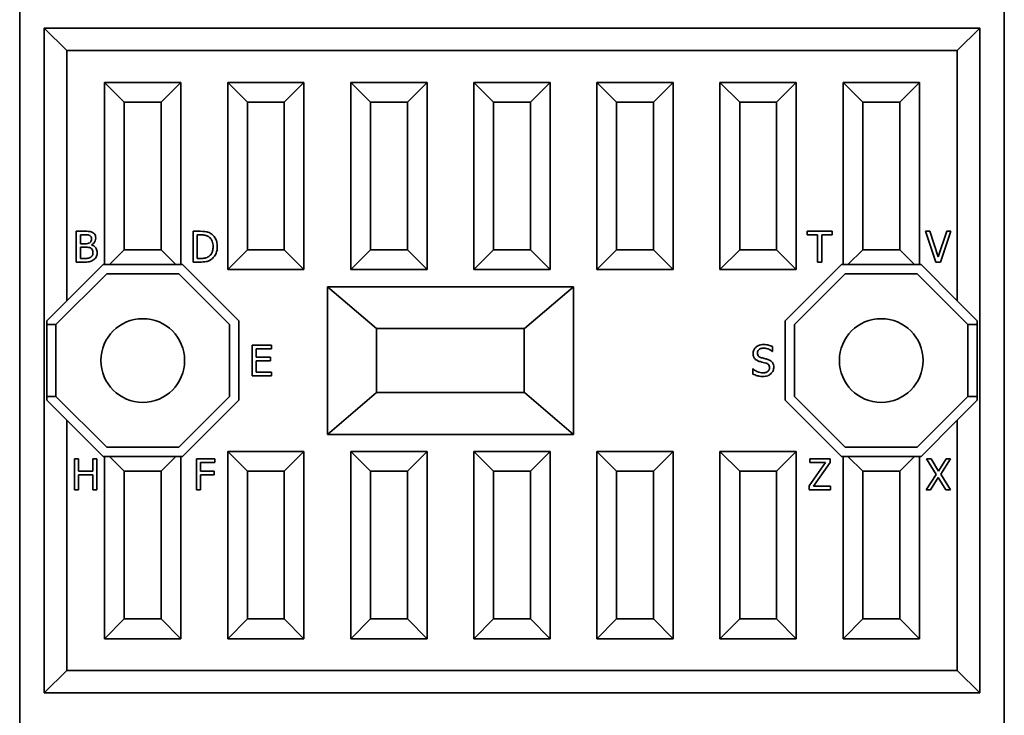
# Model space of a CAD drawing. Header units: millimetres. Extents: x 30 to 186, y 17 to 291.
# Tile 8 of 12: x 30 to 70, y 222 to 250. Entities that reach past the tile are written whole.
import ezdxf

# ---------------------------------------------------------------- set-up
doc = ezdxf.new("R2010")
doc.units = ezdxf.units.MM
doc.layers.add('Visible (ISO)', color=7, linetype='Continuous', lineweight=35)

msp = doc.modelspace()

# ---------------------------------------------------------------- linework, layer by layer
at = {"layer": 'Visible (ISO)'}
for p, q in [((30.339, 206.486), (30.339, 265.486)), ((70.339, 265.486), (70.339, 206.486)), ((31.339, 222.486), (31.339, 249.486)), ((31.339, 249.486), (69.339, 249.486)), ((31.339, 249.486), (32.249, 248.577)), ((69.339, 249.486), (68.429, 248.577)), ((69.339, 249.486), (69.339, 222.486)), ((68.429, 248.577), (32.249, 248.577)), ((32.249, 248.577), (32.249, 238.412)), ((68.429, 238.412), (68.429, 248.577)), ((33.789, 247.286), (33.789, 239.886)), ((36.889, 247.286), (33.789, 247.286)), ((33.789, 247.286), (34.589, 246.486)), ((36.889, 247.286), (36.089, 246.486)), ((36.889, 239.886), (36.889, 247.286)), ((38.789, 247.286), (38.789, 239.686)), ((41.889, 247.286), (38.789, 247.286)), ((39.589, 246.486), (38.789, 247.286)), ((41.889, 247.286), (41.089, 246.486)), ((41.889, 239.686), (41.889, 247.286)), ((43.789, 247.286), (43.789, 239.686)), ((46.889, 247.286), (43.789, 247.286)), ((44.589, 246.486), (43.789, 247.286)), ((46.889, 247.286), (46.089, 246.486)), ((46.889, 239.686), (46.889, 247.286)), ((48.789, 247.286), (48.789, 239.686)), ((51.889, 247.286), (48.789, 247.286)), ((49.589, 246.486), (48.789, 247.286)), ((51.889, 247.286), (51.089, 246.486)), ((51.889, 239.686), (51.889, 247.286)), ((53.789, 247.286), (53.789, 239.686)), ((56.889, 247.286), (53.789, 247.286)), ((54.589, 246.486), (53.789, 247.286)), ((56.889, 247.286), (56.089, 246.486)), ((56.889, 239.686), (56.889, 247.286)), ((61.889, 247.286), (58.789, 247.286)), ((58.789, 247.286), (58.789, 239.686)), ((59.589, 246.486), (58.789, 247.286)), ((61.889, 247.286), (61.089, 246.486)), ((61.889, 239.686), (61.889, 247.286)), ((63.789, 247.286), (63.789, 239.886)), ((66.889, 247.286), (63.789, 247.286)), ((64.589, 246.486), (63.789, 247.286)), ((66.889, 247.286), (66.089, 246.486)), ((66.889, 239.886), (66.889, 247.286)), ((34.589, 240.486), (34.589, 246.486)), ((34.589, 246.486), (36.089, 246.486)), ((36.089, 246.486), (36.089, 240.486)), ((39.589, 240.486), (39.589, 246.486)), ((39.589, 246.486), (41.089, 246.486)), ((41.089, 246.486), (41.089, 240.486)), ((44.589, 240.486), (44.589, 246.486)), ((44.589, 246.486), (46.089, 246.486)), ((46.089, 246.486), (46.089, 240.486)), ((49.589, 240.486), (49.589, 246.486)), ((49.589, 246.486), (51.089, 246.486)), ((51.089, 246.486), (51.089, 240.486)), ((54.589, 240.486), (54.589, 246.486)), ((54.589, 246.486), (56.089, 246.486)), ((56.089, 246.486), (56.089, 240.486)), ((59.589, 240.486), (59.589, 246.486)), ((59.589, 246.486), (61.089, 246.486)), ((61.089, 246.486), (61.089, 240.486)), ((64.589, 240.486), (64.589, 246.486)), ((64.589, 246.486), (66.089, 246.486)), ((66.089, 246.486), (66.089, 240.486)), ((32.97, 241.236), (32.639, 241.236)), ((32.639, 241.236), (32.639, 239.986)), ((37.667, 241.236), (37.383, 241.236)), ((37.383, 241.236), (37.383, 239.986)), ((63.341, 241.236), (62.336, 241.236)), ((62.336, 241.236), (62.336, 241.089)), ((63.341, 241.089), (63.341, 241.236)), ((67.31, 241.236), (67.132, 241.236)), ((67.132, 241.236), (67.562, 239.986)), ((67.657, 240.198), (67.31, 241.236)), ((68.003, 241.236), (67.657, 240.198)), ((67.742, 239.986), (68.172, 241.236)), ((68.172, 241.236), (68.003, 241.236)), ((32.805, 240.729), (32.805, 241.095)), ((32.805, 241.095), (32.964, 241.095)), ((37.549, 240.13), (37.549, 241.093)), ((37.549, 241.093), (37.676, 241.093)), ((62.336, 241.089), (62.755, 241.089)), ((62.755, 241.089), (62.755, 239.986)), ((62.921, 241.089), (63.341, 241.089)), ((62.921, 239.986), (62.921, 241.089)), ((32.994, 240.729), (32.805, 240.729)), ((32.805, 240.128), (32.805, 240.59)), ((32.805, 240.59), (32.994, 240.59)), ((33.253, 240.681), (33.253, 240.687)), ((34.589, 240.486), (33.989, 239.886)), ((36.089, 240.486), (34.589, 240.486)), ((36.689, 239.886), (36.089, 240.486)), ((39.589, 240.486), (38.789, 239.686)), ((41.089, 240.486), (39.589, 240.486)), ((41.089, 240.486), (41.889, 239.686)), ((44.589, 240.486), (43.789, 239.686)), ((46.089, 240.486), (44.589, 240.486)), ((46.089, 240.486), (46.889, 239.686)), ((49.589, 240.486), (48.789, 239.686)), ((51.089, 240.486), (49.589, 240.486)), ((51.089, 240.486), (51.889, 239.686)), ((54.589, 240.486), (53.789, 239.686)), ((56.089, 240.486), (54.589, 240.486)), ((56.089, 240.486), (56.889, 239.686)), ((59.589, 240.486), (58.789, 239.686)), ((61.089, 240.486), (59.589, 240.486)), ((61.089, 240.486), (61.889, 239.686)), ((64.589, 240.486), (63.989, 239.886)), ((66.089, 240.486), (64.589, 240.486)), ((66.089, 240.486), (66.689, 239.886)), ((32.94, 240.128), (32.805, 240.128)), ((37.676, 240.13), (37.549, 240.13)), ((32.249, 238.412), (33.724, 239.886)), ((32.639, 239.986), (32.998, 239.986)), ((33.724, 239.886), (33.789, 239.886)), ((33.789, 239.886), (33.989, 239.886)), ((33.989, 239.886), (36.689, 239.886)), ((36.689, 239.886), (36.889, 239.886)), ((36.889, 239.886), (36.955, 239.886)), ((36.955, 239.886), (39.239, 237.602)), ((37.383, 239.986), (37.67, 239.986)), ((38.789, 239.686), (41.889, 239.686)), ((43.789, 239.686), (46.889, 239.686)), ((48.789, 239.686), (51.889, 239.686)), ((53.789, 239.686), (56.889, 239.686)), ((58.789, 239.686), (61.889, 239.686)), ((61.439, 237.602), (63.724, 239.886)), ((62.755, 239.986), (62.921, 239.986)), ((63.724, 239.886), (63.789, 239.886)), ((63.789, 239.886), (63.989, 239.886)), ((63.989, 239.886), (66.689, 239.886)), ((66.689, 239.886), (66.889, 239.886)), ((66.889, 239.886), (66.955, 239.886)), ((66.955, 239.886), (68.429, 238.412)), ((67.562, 239.986), (67.742, 239.986)), ((31.814, 237.447), (33.879, 239.511)), ((33.879, 239.511), (36.799, 239.511)), ((36.799, 239.511), (38.864, 237.447)), ((61.814, 237.447), (63.879, 239.511)), ((63.879, 239.511), (66.799, 239.511)), ((66.799, 239.511), (68.864, 237.447)), ((42.839, 238.986), (42.839, 232.986)), ((52.839, 238.986), (42.839, 238.986)), ((42.839, 238.986), (44.833, 237.286)), ((50.845, 237.286), (52.839, 238.986)), ((52.839, 232.986), (52.839, 238.986)), ((31.439, 237.602), (32.249, 238.412)), ((68.429, 238.412), (69.239, 237.602)), ((31.439, 234.371), (31.439, 237.602)), ((39.239, 237.602), (39.239, 234.371)), ((61.439, 234.371), (61.439, 237.602)), ((69.239, 237.602), (69.239, 234.371)), ((31.439, 237.447), (31.814, 237.447)), ((31.814, 237.447), (31.814, 234.526)), ((38.864, 237.447), (38.864, 234.526)), ((44.833, 237.286), (50.845, 237.286)), ((44.839, 234.686), (44.839, 237.286)), ((50.839, 237.286), (50.839, 234.686)), ((61.814, 234.526), (61.814, 237.447)), ((68.864, 234.526), (68.864, 237.447)), ((68.864, 237.447), (69.239, 237.447)), ((40.566, 236.611), (39.784, 236.611)), ((39.784, 236.611), (39.784, 235.361)), ((39.95, 236.121), (39.95, 236.464)), ((39.95, 236.464), (40.566, 236.464)), ((40.566, 236.464), (40.566, 236.611)), ((60.927, 236.354), (60.927, 236.553)), ((40.524, 236.121), (39.95, 236.121)), ((40.524, 235.973), (40.524, 236.121)), ((60.914, 236.354), (60.927, 236.354)), ((39.95, 235.509), (39.95, 235.973)), ((39.95, 235.973), (40.524, 235.973)), ((60.138, 235.645), (60.125, 235.645)), ((60.125, 235.645), (60.125, 235.436)), ((39.784, 235.361), (40.566, 235.361)), ((40.566, 235.509), (39.95, 235.509)), ((40.566, 235.361), (40.566, 235.509)), ((31.814, 234.526), (31.439, 234.526)), ((33.879, 232.461), (31.814, 234.526)), ((38.864, 234.526), (36.799, 232.461)), ((44.833, 234.686), (42.839, 232.986)), ((50.845, 234.686), (44.833, 234.686)), ((52.839, 232.986), (50.845, 234.686)), ((63.879, 232.461), (61.814, 234.526)), ((68.864, 234.526), (66.799, 232.461)), ((69.239, 234.526), (68.864, 234.526)), ((32.249, 233.561), (31.439, 234.371)), ((39.239, 234.371), (36.955, 232.086)), ((63.724, 232.086), (61.439, 234.371)), ((69.239, 234.371), (68.429, 233.561)), ((32.249, 233.561), (32.249, 223.396)), ((33.724, 232.086), (32.249, 233.561)), ((68.429, 233.561), (66.955, 232.086)), ((68.429, 223.396), (68.429, 233.561)), ((42.839, 232.986), (52.839, 232.986)), ((36.799, 232.461), (33.879, 232.461)), ((66.799, 232.461), (63.879, 232.461)), ((33.789, 232.086), (33.724, 232.086)), ((33.989, 232.086), (33.789, 232.086)), ((33.789, 232.086), (33.789, 224.686)), ((36.689, 232.086), (33.989, 232.086)), ((33.989, 232.086), (34.589, 231.486)), ((36.689, 232.086), (36.089, 231.486)), ((36.889, 232.086), (36.689, 232.086)), ((36.955, 232.086), (36.889, 232.086)), ((36.889, 224.686), (36.889, 232.086)), ((38.789, 232.286), (38.789, 224.686)), ((41.889, 232.286), (38.789, 232.286)), ((38.789, 232.286), (39.589, 231.486)), ((41.089, 231.486), (41.889, 232.286)), ((41.889, 224.686), (41.889, 232.286)), ((43.789, 232.286), (43.789, 224.686)), ((46.889, 232.286), (43.789, 232.286)), ((43.789, 232.286), (44.589, 231.486)), ((46.089, 231.486), (46.889, 232.286)), ((46.889, 224.686), (46.889, 232.286)), ((48.789, 232.286), (48.789, 224.686)), ((51.889, 232.286), (48.789, 232.286)), ((48.789, 232.286), (49.589, 231.486)), ((51.089, 231.486), (51.889, 232.286)), ((51.889, 224.686), (51.889, 232.286)), ((53.789, 232.286), (53.789, 224.686)), ((56.889, 232.286), (53.789, 232.286)), ((53.789, 232.286), (54.589, 231.486)), ((56.089, 231.486), (56.889, 232.286)), ((56.889, 224.686), (56.889, 232.286)), ((58.789, 232.286), (58.789, 224.686)), ((61.889, 232.286), (58.789, 232.286)), ((58.789, 232.286), (59.589, 231.486)), ((61.089, 231.486), (61.889, 232.286)), ((61.889, 224.686), (61.889, 232.286)), ((63.789, 232.086), (63.724, 232.086)), ((63.789, 232.086), (63.789, 224.686)), ((63.989, 232.086), (63.789, 232.086)), ((63.989, 232.086), (64.589, 231.486)), ((66.689, 232.086), (63.989, 232.086)), ((66.089, 231.486), (66.689, 232.086)), ((66.889, 232.086), (66.689, 232.086)), ((66.889, 224.686), (66.889, 232.086)), ((66.955, 232.086), (66.889, 232.086)), ((32.731, 231.986), (32.565, 231.986)), ((32.565, 231.986), (32.565, 230.736)), ((32.731, 231.496), (32.731, 231.986)), ((33.473, 231.986), (33.307, 231.986)), ((33.307, 231.986), (33.307, 231.496)), ((33.473, 230.736), (33.473, 231.986)), ((38.265, 231.986), (37.518, 231.986)), ((37.518, 231.986), (37.518, 230.736)), ((37.684, 231.486), (37.684, 231.839)), ((37.684, 231.839), (38.265, 231.839)), ((38.265, 231.839), (38.265, 231.986)), ((63.078, 231.839), (62.409, 230.891)), ((63.265, 231.986), (62.44, 231.986)), ((62.44, 231.986), (62.44, 231.839)), ((62.44, 231.839), (63.078, 231.839)), ((62.589, 230.884), (63.265, 231.837)), ((63.265, 231.837), (63.265, 231.986)), ((67.37, 231.986), (67.18, 231.986)), ((67.18, 231.986), (67.565, 231.362)), ((67.668, 231.497), (67.37, 231.986)), ((67.972, 231.986), (67.668, 231.497)), ((67.76, 231.371), (68.151, 231.986)), ((68.151, 231.986), (67.972, 231.986)), ((33.307, 231.496), (32.731, 231.496)), ((32.731, 230.736), (32.731, 231.348)), ((32.731, 231.348), (33.307, 231.348)), ((33.307, 231.348), (33.307, 230.736)), ((34.589, 225.486), (34.589, 231.486)), ((34.589, 231.486), (36.089, 231.486)), ((36.089, 231.486), (36.089, 225.486)), ((38.241, 231.486), (37.684, 231.486)), ((37.684, 230.736), (37.684, 231.338)), ((37.684, 231.338), (38.241, 231.338)), ((38.241, 231.338), (38.241, 231.486)), ((39.589, 225.486), (39.589, 231.486)), ((39.589, 231.486), (41.089, 231.486)), ((41.089, 231.486), (41.089, 225.486)), ((44.589, 225.486), (44.589, 231.486)), ((44.589, 231.486), (46.089, 231.486)), ((46.089, 231.486), (46.089, 225.486)), ((49.589, 225.486), (49.589, 231.486)), ((49.589, 231.486), (51.089, 231.486)), ((51.089, 231.486), (51.089, 225.486)), ((54.589, 225.486), (54.589, 231.486)), ((54.589, 231.486), (56.089, 231.486)), ((56.089, 231.486), (56.089, 225.486)), ((59.589, 225.486), (59.589, 231.486)), ((59.589, 231.486), (61.089, 231.486)), ((61.089, 231.486), (61.089, 225.486)), ((64.589, 225.486), (64.589, 231.486)), ((64.589, 231.486), (66.089, 231.486)), ((66.089, 231.486), (66.089, 225.486)), ((67.565, 231.362), (67.167, 230.736)), ((67.347, 230.736), (67.657, 231.235)), ((67.657, 231.235), (67.961, 230.736)), ((68.151, 230.736), (67.76, 231.371)), ((62.409, 230.891), (62.409, 230.736)), ((63.282, 230.884), (62.589, 230.884)), ((63.282, 230.736), (63.282, 230.884)), ((32.565, 230.736), (32.731, 230.736)), ((33.307, 230.736), (33.473, 230.736)), ((37.518, 230.736), (37.684, 230.736)), ((62.409, 230.736), (63.282, 230.736)), ((67.167, 230.736), (67.347, 230.736)), ((67.961, 230.736), (68.151, 230.736)), ((34.589, 225.486), (33.789, 224.686)), ((36.089, 225.486), (34.589, 225.486)), ((36.889, 224.686), (36.089, 225.486)), ((38.789, 224.686), (39.589, 225.486)), ((41.089, 225.486), (39.589, 225.486)), ((41.889, 224.686), (41.089, 225.486)), ((43.789, 224.686), (44.589, 225.486)), ((46.089, 225.486), (44.589, 225.486)), ((46.889, 224.686), (46.089, 225.486)), ((48.789, 224.686), (49.589, 225.486)), ((51.089, 225.486), (49.589, 225.486)), ((51.889, 224.686), (51.089, 225.486)), ((53.789, 224.686), (54.589, 225.486)), ((56.089, 225.486), (54.589, 225.486)), ((56.889, 224.686), (56.089, 225.486)), ((58.789, 224.686), (59.589, 225.486)), ((61.089, 225.486), (59.589, 225.486)), ((61.889, 224.686), (61.089, 225.486)), ((63.789, 224.686), (64.589, 225.486)), ((66.089, 225.486), (64.589, 225.486)), ((66.889, 224.686), (66.089, 225.486)), ((33.789, 224.686), (36.889, 224.686)), ((38.789, 224.686), (41.889, 224.686)), ((43.789, 224.686), (46.889, 224.686)), ((48.789, 224.686), (51.889, 224.686)), ((53.789, 224.686), (56.889, 224.686)), ((58.789, 224.686), (61.889, 224.686)), ((63.789, 224.686), (66.889, 224.686)), ((31.339, 222.486), (32.249, 223.396)), ((32.249, 223.396), (68.429, 223.396)), ((69.339, 222.486), (68.429, 223.396)), ((69.339, 222.486), (31.339, 222.486))]:
    msp.add_line(p, q, dxfattribs=at)
for centre in [(35.339, 235.986), (65.339, 235.986)]:
    msp.add_circle(centre, 1.7, dxfattribs=at)
for points, knots in [([(33.299, 241.186), (33.259, 241.208), (33.216, 241.222), (33.105, 241.236), (33.037, 241.236), (32.97, 241.236)], [-0.03374892, -0.03374892, -0.03374892, -0.03374892, -0.0200752, -0.0200752, 0, 0, 0, 0]), ([(38.115, 241.137), (38.063, 241.171), (38.004, 241.194), (37.912, 241.218), (37.836, 241.236), (37.667, 241.236)], [-0.1458474, -0.1458474, -0.1458474, -0.1458474, -0.050476, -0.050476, 0, 0, 0, 0]), ([(32.964, 241.095), (33.012, 241.095), (33.06, 241.095), (33.137, 241.085), (33.165, 241.077), (33.191, 241.062)], [-0.02326554, -0.02326554, -0.02326554, -0.02326554, -0.00890304, -0.00890304, 0, 0, 0, 0]), ([(33.255, 240.932), (33.255, 240.906), (33.253, 240.878), (33.24, 240.832), (33.232, 240.818), (33.215, 240.793), (33.201, 240.78), (33.185, 240.77)], [-0.01324041, -0.01324041, -0.01324041, -0.01324041, -0.00915166, -0.00915166, -0.00557061, -0.00557061, 0, 0, 0, 0]), ([(33.191, 241.062), (33.203, 241.056), (33.213, 241.047), (33.232, 241.026), (33.238, 241.014), (33.252, 240.982), (33.255, 240.957), (33.255, 240.932)], [-0.01321556, -0.01321556, -0.01321556, -0.01321556, -0.01057652, -0.01057652, -0.00748921, -0.00748921, 0, 0, 0, 0]), ([(33.253, 240.687), (33.289, 240.705), (33.321, 240.727), (33.368, 240.776), (33.391, 240.805), (33.422, 240.879), (33.428, 240.916), (33.428, 240.955)], [-0.04225473, -0.04225473, -0.04225473, -0.04225473, -0.02415971, -0.02415971, -0.01150905, -0.01150905, 0, 0, 0, 0]), ([(33.428, 240.955), (33.428, 240.99), (33.424, 241.025), (33.4, 241.094), (33.383, 241.116), (33.353, 241.152), (33.327, 241.171), (33.299, 241.186)], [-0.01823425, -0.01823425, -0.01823425, -0.01823425, -0.01407618, -0.01407618, -0.00958901, -0.00958901, 0, 0, 0, 0]), ([(37.676, 241.093), (37.775, 241.093), (37.833, 241.082), (37.914, 241.063), (37.961, 241.044), (38.006, 241.018)], [-0.02502793, -0.02502793, -0.02502793, -0.02502793, -0.01551755, -0.01551755, 0, 0, 0, 0]), ([(38.006, 241.018), (38.04, 240.997), (38.069, 240.972), (38.121, 240.91), (38.141, 240.876), (38.185, 240.767), (38.195, 240.689), (38.195, 240.612)], [-0.0468694, -0.0468694, -0.0468694, -0.0468694, -0.03501497, -0.03501497, -0.02295977, -0.02295977, 0, 0, 0, 0]), ([(38.368, 240.61), (38.368, 240.68), (38.361, 240.751), (38.322, 240.894), (38.292, 240.948), (38.226, 241.047), (38.176, 241.097), (38.115, 241.137)], [-0.04847791, -0.04847791, -0.04847791, -0.04847791, -0.03588466, -0.03588466, -0.02173128, -0.02173128, 0, 0, 0, 0]), ([(33.185, 240.77), (33.152, 240.749), (33.126, 240.741), (33.082, 240.731), (33.041, 240.729), (32.994, 240.729)], [-0.02314082, -0.02314082, -0.02314082, -0.02314082, -0.01404619, -0.01404619, 0, 0, 0, 0]), ([(32.994, 240.59), (33.075, 240.59), (33.11, 240.586), (33.157, 240.58), (33.186, 240.572), (33.213, 240.558)], [-0.01408521, -0.01408521, -0.01408521, -0.01408521, -0.00912971, -0.00912971, 0, 0, 0, 0]), ([(33.213, 240.558), (33.232, 240.548), (33.25, 240.535), (33.283, 240.502), (33.291, 240.486), (33.309, 240.442), (33.314, 240.403), (33.314, 240.363)], [-0.01910451, -0.01910451, -0.01910451, -0.01910451, -0.01579453, -0.01579453, -0.01188103, -0.01188103, 0, 0, 0, 0]), ([(33.487, 240.37), (33.487, 240.401), (33.484, 240.432), (33.47, 240.489), (33.46, 240.515), (33.429, 240.569), (33.406, 240.599), (33.337, 240.651), (33.296, 240.67), (33.253, 240.681)], [-0.04765435, -0.04765435, -0.04765435, -0.04765435, -0.03633465, -0.03633465, -0.02591203, -0.02591203, -0.01341963, -0.01341963, 0, 0, 0, 0]), ([(38.195, 240.612), (38.195, 240.556), (38.19, 240.498), (38.168, 240.408), (38.153, 240.362), (38.095, 240.274), (38.061, 240.241), (38.021, 240.213)], [-0.05656188, -0.05656188, -0.05656188, -0.05656188, -0.03126508, -0.03126508, -0.01463927, -0.01463927, 0, 0, 0, 0]), ([(38.113, 240.087), (38.158, 240.117), (38.198, 240.153), (38.27, 240.243), (38.298, 240.295), (38.353, 240.428), (38.368, 240.518), (38.368, 240.61)], [-0.05716447, -0.05716447, -0.05716447, -0.05716447, -0.04328329, -0.04328329, -0.02762632, -0.02762632, 0, 0, 0, 0]), ([(33.224, 240.181), (33.207, 240.17), (33.19, 240.161), (33.145, 240.144), (33.123, 240.14), (33.063, 240.13), (32.999, 240.128), (32.94, 240.128)], [-0.02433222, -0.02433222, -0.02433222, -0.02433222, -0.02161273, -0.02161273, -0.01774987, -0.01774987, 0, 0, 0, 0]), ([(32.998, 239.986), (33.071, 239.986), (33.145, 239.992), (33.246, 240.021), (33.299, 240.043), (33.357, 240.088)], [-0.05547369, -0.05547369, -0.05547369, -0.05547369, -0.02206789, -0.02206789, 0, 0, 0, 0]), ([(33.314, 240.363), (33.314, 240.341), (33.312, 240.318), (33.301, 240.274), (33.294, 240.258), (33.269, 240.219), (33.248, 240.198), (33.224, 240.181)], [-0.01891681, -0.01891681, -0.01891681, -0.01891681, -0.01384332, -0.01384332, -0.00883821, -0.00883821, 0, 0, 0, 0]), ([(33.357, 240.088), (33.38, 240.106), (33.4, 240.126), (33.432, 240.17), (33.449, 240.196), (33.48, 240.272), (33.487, 240.321), (33.487, 240.37)], [-0.03543755, -0.03543755, -0.03543755, -0.03543755, -0.02456845, -0.02456845, -0.01482069, -0.01482069, 0, 0, 0, 0]), ([(37.67, 239.986), (37.75, 239.986), (37.842, 239.991), (37.955, 240.014), (38.025, 240.031), (38.113, 240.087)], [-0.1003003, -0.1003003, -0.1003003, -0.1003003, -0.0311725, -0.0311725, 0, 0, 0, 0]), ([(38.021, 240.213), (37.998, 240.198), (37.974, 240.184), (37.914, 240.158), (37.884, 240.151), (37.807, 240.135), (37.739, 240.13), (37.676, 240.13)], [-0.02654008, -0.02654008, -0.02654008, -0.02654008, -0.02347586, -0.02347586, -0.01916532, -0.01916532, 0, 0, 0, 0]), ([(60.555, 236.634), (60.518, 236.634), (60.482, 236.631), (60.413, 236.617), (60.381, 236.607), (60.292, 236.567), (60.252, 236.532), (60.198, 236.476), (60.175, 236.442), (60.142, 236.363), (60.134, 236.32), (60.134, 236.276)], [-0.04891928, -0.04891928, -0.04891928, -0.04891928, -0.0425954, -0.0425954, -0.03674509, -0.03674509, -0.02564656, -0.02564656, -0.01326639, -0.01326639, 0, 0, 0, 0]), ([(60.308, 236.293), (60.308, 236.306), (60.309, 236.319), (60.314, 236.343), (60.317, 236.354), (60.331, 236.386), (60.344, 236.404), (60.378, 236.437), (60.403, 236.455), (60.478, 236.484), (60.522, 236.49), (60.566, 236.49)], [-0.04492146, -0.04492146, -0.04492146, -0.04492146, -0.03937536, -0.03937536, -0.03409907, -0.03409907, -0.0240981, -0.0240981, -0.0131105, -0.0131105, 0, 0, 0, 0]), ([(60.927, 236.553), (60.871, 236.58), (60.813, 236.6), (60.713, 236.622), (60.647, 236.634), (60.555, 236.634)], [-0.06895415, -0.06895415, -0.06895415, -0.06895415, -0.02757443, -0.02757443, 0, 0, 0, 0]), ([(60.566, 236.49), (60.601, 236.49), (60.636, 236.486), (60.715, 236.469), (60.748, 236.455), (60.822, 236.422), (60.872, 236.393), (60.914, 236.354)], [-0.02955187, -0.02955187, -0.02955187, -0.02955187, -0.02411573, -0.02411573, -0.01709345, -0.01709345, 0, 0, 0, 0]), ([(60.134, 236.276), (60.134, 236.209), (60.148, 236.168), (60.17, 236.111), (60.189, 236.078), (60.216, 236.05)], [-0.01830199, -0.01830199, -0.01830199, -0.01830199, -0.01149606, -0.01149606, 0, 0, 0, 0]), ([(60.216, 236.05), (60.242, 236.023), (60.272, 236), (60.323, 235.974), (60.361, 235.956), (60.422, 235.94)], [-0.05691783, -0.05691783, -0.05691783, -0.05691783, -0.01909786, -0.01909786, 0, 0, 0, 0]), ([(60.471, 236.099), (60.448, 236.105), (60.426, 236.113), (60.387, 236.134), (60.37, 236.146), (60.344, 236.173), (60.331, 236.189), (60.311, 236.239), (60.308, 236.266), (60.308, 236.293)], [-0.03740013, -0.03740013, -0.03740013, -0.03740013, -0.02603408, -0.02603408, -0.0159925, -0.0159925, -0.00818674, -0.00818674, 0, 0, 0, 0]), ([(60.727, 236.033), (60.687, 236.045), (60.64, 236.057), (60.586, 236.07), (60.524, 236.085), (60.471, 236.099)], [-0.06491129, -0.06491129, -0.06491129, -0.06491129, -0.01645177, -0.01645177, 0, 0, 0, 0]), ([(60.975, 235.718), (60.975, 235.748), (60.972, 235.778), (60.959, 235.833), (60.949, 235.859), (60.913, 235.923), (60.886, 235.948), (60.825, 235.996), (60.776, 236.018), (60.727, 236.033)], [-0.03352598, -0.03352598, -0.03352598, -0.03352598, -0.02827137, -0.02827137, -0.02341503, -0.02341503, -0.01536565, -0.01536565, 0, 0, 0, 0]), ([(60.523, 235.483), (60.454, 235.483), (60.387, 235.499), (60.28, 235.543), (60.21, 235.577), (60.138, 235.645)], [-0.07334044, -0.07334044, -0.07334044, -0.07334044, -0.02972116, -0.02972116, 0, 0, 0, 0]), ([(60.422, 235.94), (60.46, 235.93), (60.504, 235.919), (60.578, 235.902), (60.613, 235.893), (60.648, 235.883)], [-0.02268857, -0.02268857, -0.02268857, -0.02268857, -0.01093311, -0.01093311, 0, 0, 0, 0]), ([(60.802, 235.692), (60.802, 235.676), (60.801, 235.661), (60.794, 235.632), (60.79, 235.618), (60.773, 235.583), (60.758, 235.564), (60.723, 235.532), (60.699, 235.516), (60.62, 235.488), (60.57, 235.483), (60.523, 235.483)], [-0.05276625, -0.05276625, -0.05276625, -0.05276625, -0.0450498, -0.0450498, -0.03777899, -0.03777899, -0.02532548, -0.02532548, -0.01397806, -0.01397806, 0, 0, 0, 0]), ([(60.648, 235.883), (60.669, 235.877), (60.69, 235.869), (60.726, 235.849), (60.742, 235.838), (60.765, 235.814), (60.778, 235.798), (60.798, 235.748), (60.802, 235.719), (60.802, 235.692)], [-0.03764041, -0.03764041, -0.03764041, -0.03764041, -0.02610227, -0.02610227, -0.01621788, -0.01621788, -0.00833549, -0.00833549, 0, 0, 0, 0]), ([(60.862, 235.453), (60.88, 235.47), (60.897, 235.489), (60.926, 235.531), (60.938, 235.554), (60.966, 235.623), (60.975, 235.67), (60.975, 235.718)], [-0.03000018, -0.03000018, -0.03000018, -0.03000018, -0.02235831, -0.02235831, -0.01450487, -0.01450487, 0, 0, 0, 0]), ([(60.125, 235.436), (60.183, 235.409), (60.243, 235.386), (60.332, 235.359), (60.403, 235.339), (60.536, 235.339)], [-0.1301667, -0.1301667, -0.1301667, -0.1301667, -0.0397831, -0.0397831, 0, 0, 0, 0]), ([(60.536, 235.339), (60.603, 235.339), (60.67, 235.347), (60.751, 235.378), (60.805, 235.401), (60.862, 235.453)], [-0.07416084, -0.07416084, -0.07416084, -0.07416084, -0.0230574, -0.0230574, 0, 0, 0, 0])]:
    msp.add_open_spline(points, degree=3, knots=knots, dxfattribs=at)

doc.saveas('drawing.dxf')
